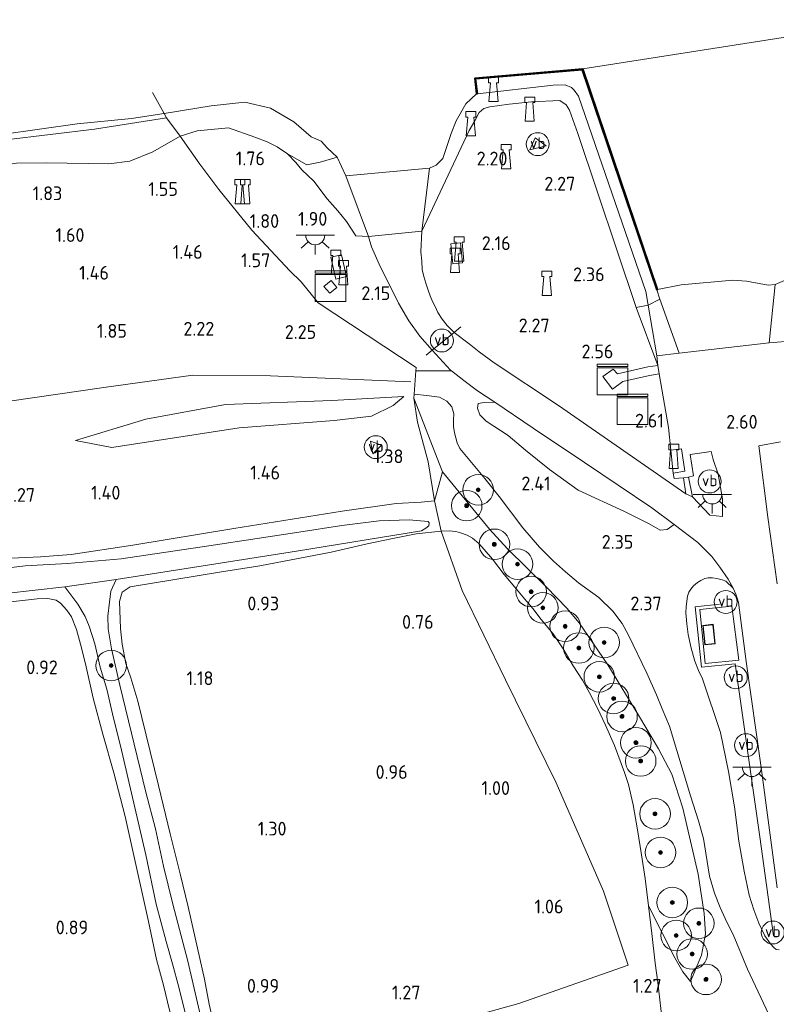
# Model space of a CAD drawing. Extents: x 130905 to 137824, y 412333 to 417928.
# Tile 20 of 256: x 131569 to 131668, y 413448 to 413577. Entities that reach past the tile are written whole.
import ezdxf
from ezdxf.enums import TextEntityAlignment as Align

# ---------------------------------------------------------------- set-up
doc = ezdxf.new("R2010")
doc.units = 0
for name, color, linetype, lineweight in [('B-ME-BC-BETONVORM-GV', 50, 'Continuous', 18), ('B-ME-GK-KADEMUUR-GV', 150, 'Continuous', 35), ('B-ME-GR-BOOM-S', 90, 'Continuous', 25), ('B-ME-GR-BOUWLAND_AKKERBOUW-GV', 80, 'Continuous', 13), ('B-ME-GR-GRAS-GV', 60, 'Continuous', 13), ('B-ME-GW-OPHOGING_KRUIN-G', 90, 'Continuous', 18), ('B-ME-GW-TALUD_KRUIN-G', 90, 'Continuous', 18), ('B-ME-GW-TALUD_TEEN-G', 90, 'Continuous', 18), ('B-ME-IE-MEUBILAIR_WATERWEGMEUBILAIR-S', 150, 'Continuous', 25), ('B-ME-IE-MEUBILAIR_WEGMEUBILAIR-S', 7, 'Continuous', 25), ('B-ME-IE-TERREINAFSCHEIDING_DOORGANG-G', 210, 'Continuous', 18), ('B-ME-IE-TERREINAFSCHEIDING_KUNSTMATIG_HEKWERK-G', 20, 'IE-TERREINAFSCHEIDING-KUNSTMATIG', 18), ('B-ME-KG-KADASTRAAL_DAKRAND-G', 170, 'Continuous', 18), ('B-ME-KL-DATA-S', 90, 'Continuous', 25), ('B-ME-KL-ET_LS_OV_LICHTPUNT-S', 190, 'Continuous', 25), ('B-ME-OB-BEKLEDING_STEEN-GV', 30, 'Continuous', 18), ('B-ME-OB-BEKLEDING_STORTSTEEN-GV', 30, 'Continuous', 18), ('B-ME-OB-OEVERVOORZIENING-G', 7, 'Continuous', 18), ('B-ME-OG-BEBOUWING_NUTSGEBOUW-GV', 7, 'Continuous', 18), ('B-ME-OG-WATER_HAVEN-GV', 170, 'Continuous', 18), ('B-ME-OG-WATER_RIVIER-GV', 130, 'Continuous', 18), ('B-ME-OG-WATER_SLOOT-G', 120, 'Continuous', 18), ('B-ME-OG-WATER_SLOOT-GV', 120, 'Continuous', 18), ('B-ME-VH-VERHARDING_ASFALT-GV', 252, 'Continuous', 18), ('B-ME-VH-VERHARDING_BETON-GV', 252, 'Continuous', 18), ('B-ME-VH-VERHARDING_HALFVERHARDING-GV', 252, 'Continuous', 18), ('B-ME-VH-VERHARDING_TEGEL-GV', 252, 'Continuous', 18), ('X-XX-AL-HOOGTELABEL-S', 7, 'Continuous', 25)]:
    doc.layers.add(name, color=color, linetype=linetype, lineweight=lineweight)
doc.styles.add('NLCS-ISO', font='NLCS-ISO.ttf')
doc.styles.add('NLCS-ISO-ANNOTATIVE-T18', font='NLCS-ISO.ttf', dxfattribs={"height": 1.8})
doc.linetypes.add('IE-TERREINAFSCHEIDING-KUNSTMATIG', pattern='A,4,[82,NLCS.SHX,S=0.75,R=90,X=0,Y=0],4,-2', length=10)

# ---------------------------------------------------------------- blocks, each defined once
blk = doc.blocks.new('SAL-HOOGTELABEL-SO')
at = {"color": 0, "linetype": 'ByBlock', "lineweight": -2, "style": 'NLCS-ISO-ANNOTATIVE-T18'}
blk.add_attdef('HOOGTE', text='', height=1.8, dxfattribs=at).set_placement((2.79, 0), align=Align.RIGHT)
blk = doc.blocks.new('SGR-BOOM_01-SO')
at = {"linetype": 'ByBlock', "lineweight": 18}
h = blk.add_hatch(color=0, dxfattribs=at)
h.dxf.hatch_style = 1
edge = h.paths.add_edge_path()
edge.add_arc((0, 0), 0.25, 0, 360)
at = {"color": 0, "linetype": 'ByBlock', "lineweight": 18}
for radius in [2, 0.25]:
    blk.add_circle((0, 0), radius, dxfattribs=at)
blk = doc.blocks.new('SKL-DATA_KAST-SO')
at = {"color": 0, "linetype": 'ByBlock', "lineweight": 18}
for points in [[(-2, 2), (2, 2), (2, 1.68), (-2, 1.68)], [(-2, 1.52), (2, 1.52), (2, -2), (-2, -2)]]:
    blk.add_lwpolyline(points, close=True, dxfattribs=at)
blk = doc.blocks.new('SIE-WATER_BOLDER-SO')
at = {"color": 0, "linetype": 'ByBlock', "lineweight": 18}
blk.add_lwpolyline([(0.4, 0.87), (0.6, -1.59), (-0.6, -1.59), (-0.4, 0.87), (-0.65, 0.87), (-0.65, 1.59), (0.65, 1.59), (0.65, 0.87)], close=True, dxfattribs=at)
blk = doc.blocks.new('SIE-WEG_PAAL_VERKEERSBORD-SO')
at = {"color": 0, "linetype": 'ByBlock', "lineweight": 18}
blk.add_circle((0, 0), 1.5, dxfattribs=at)
at = {"color": 0, "linetype": 'ByBlock', "lineweight": 18, "style": 'NLCS-ISO'}
blk.add_text('vb', height=1.5, dxfattribs=at).set_placement((0, 0.13), align=Align.MIDDLE_CENTER)
blk = doc.blocks.new('SKL-ET_OV_LICHTPUNT-SO')
at = {"color": 0, "linetype": 'ByBlock', "lineweight": 18}
for points in [[(-1.25, 0), (-2.5, 0)], [(1.25, 0), (2.5, 0)], [(-0.92, -0.85), (-1.83, -1.7)], [(0, -1.25), (0, -2.5)], [(0.92, -0.85), (1.83, -1.7)]]:
    blk.add_lwpolyline(points, dxfattribs=at)
blk.add_lwpolyline([(0, 0), (1.25, 0, -1), (-1.25, 0)], format="xyb", close=True, dxfattribs=at)

msp = doc.modelspace()

# ---------------------------------------------------------------- linework, layer by layer
at = {"layer": 'B-ME-BC-BETONVORM-GV'}
msp.add_polyline3d([(131665.531, 413542.75, 0.9), (131666.711, 413542.517, 0.9), (131667.636, 413542.587, 0.9), (131666.843, 413534.955, 1.889), (131655.059, 413533.634, 1.91), (131652.568, 413540.683, 1.013), (131652.153, 413541.923, 0.938), (131652.247, 413541.955, 0.9), (131655.35, 413542.544, 0.9), (131662.099, 413543.161, 0.9), (131663.874, 413543.039, 0.9)], close=True, dxfattribs=at)
at = {"layer": 'B-ME-GK-KADEMUUR-GV'}
msp.add_polyline3d([(131642.479, 413570.782, 0.9), (131652.247, 413541.955, 0.9), (131652.153, 413541.923, 0.938), (131642.409, 413570.676, 0.975), (131628.467, 413569.486, 0.938), (131628.706, 413567.543, 0.938), (131628.607, 413567.531, 0.9), (131628.355, 413569.577, 0.9)], close=True, dxfattribs=at)
at = {"layer": 'B-ME-GR-BOUWLAND_AKKERBOUW-GV'}
for points in [[(131594.212, 413446.031, 0.872), (131593.631, 413448.488, 0.917), (131593.023, 413451.757, 0.901), (131590.886, 413461.241, 0.918), (131589.865, 413465.538, 0.872), (131588.561, 413470.764, 0.901), (131587.033, 413477.073, 0.986), (131584.321, 413488.133, 0.902), (131583.417, 413491.16, 0.902), (131582.764, 413493.042, 0.914), (131582.256, 413495.587, 0.947), (131582.075, 413497.64, 0.964), (131581.912, 413501.134, 1.031), (131582.28, 413502.378, 1.06), (131583.342, 413503.08, 0.956), (131594.99, 413504.992, 0.974), (131600.25, 413505.802, 0.966), (131605.295, 413506.755, 0.921), (131609.593, 413507.604, 0.893), (131614.303, 413508.7, 0.86), (131617.672, 413509.408, 0.816), (131620.692, 413510.012, 0.775), (131623.971, 413510.351, 0.876), (131626.713, 413502.612, 0.889), (131632.366, 413490.912, 0.901), (131638.991, 413477.445, 0.914), (131645.19, 413463.271, 0.876), (131648.394, 413453.6, 1.114), (131634.1, 413448.612, 1.089), (131615.401, 413443.408, 1.151)], [(131566.951, 413501.024, 0.731), (131571.145, 413501.505, 0.704), (131572.543, 413501.536, 0.82), (131573.646, 413501.346, 0.749), (131574.21, 413500.954, 0.794), (131575.048, 413500.002, 0.785), (131575.635, 413499.135, 0.722), (131576.294, 413497.472, 0.717), (131576.845, 413495.58, 0.787), (131577.464, 413492.987, 0.812), (131578.473, 413488.511, 0.799), (131579.727, 413483.789, 0.82), (131581.164, 413478.74, 0.804), (131582.668, 413473.057, 0.833), (131585.737, 413459.309, 0.837), (131586.743, 413454.343, 0.824), (131587.694, 413450.985, 0.812), (131588.483, 413447.721, 0.803), (131590.542, 413440.966, 0.731), (131590.993, 413436.528, 0.993), (131581.636, 413434.135, 0.856), (131562.12, 413428.716, 0.893)]]:
    msp.add_polyline3d(points, dxfattribs=at)
at = {"layer": 'B-ME-GR-GRAS-GV'}
for points in [[(131641.831, 413562.367, 1.761), (131649.46, 413539.598, 1.995), (131652.281, 413532.024, 2.052), (131650.976, 413531.827, 2.308), (131646.999, 413530.911, 2.594), (131646.451, 413531.518, 2.603), (131645.081, 413530.571, 2.635), (131646.342, 413528.897, 2.643), (131647.721, 413529.925, 2.554), (131651.221, 413530.725, 2.362), (131652.454, 413530.904, 2.112), (131653.677, 413523.898, 2.513), (131653.984, 413520.924, 2.621), (131654.277, 413517.934, 2.693), (131654.412, 413517.226, 2.588), (131655.656, 413517.306, 2.598), (131655.937, 413515.239, 2.559), (131639.318, 413526.795, 2.38), (131630.899, 413532.381, 2.246), (131628.926, 413533.804, 2.205), (131627.61, 413534.836, 2.189), (131625.648, 413536.326, 2.08), (131624.746, 413537.237, 2.082), (131624.114, 413538.067, 2.074), (131623.544, 413538.932, 2.045), (131623.168, 413539.724, 2.015), (131622.843, 413540.373, 1.979), (131622.544, 413541.1, 1.966), (131622.282, 413541.88, 2.021), (131621.951, 413542.782, 2.03), (131621.694, 413543.659, 2.027), (131621.483, 413544.577, 1.948), (131621.438, 413545.654, 1.953), (131621.291, 413546.891, 1.929), (131621.426, 413549.578, 1.91), (131627.634, 413562.732, 1.97), (131628.371, 413564.005, 2.032), (131628.956, 413565.087, 1.945), (131629.53, 413565.607, 1.899), (131630.315, 413565.826, 1.999), (131632.861, 413566.199, 1.936), (131635.792, 413566.499, 1.923), (131639.489, 413566.668, 1.878), (131640.291, 413566.106, 1.832), (131640.737, 413565.39, 1.786)], [(131614.852, 413547.528, 2.007), (131616.047, 413544.87, 2.06), (131617.286, 413542.362, 2.053), (131618.386, 413540.152, 2.053), (131619.727, 413537.832, 2.023), (131621.16, 413535.846, 2.135), (131622.808, 413534.004, 2.067), (131625.175, 413531.402, 2.254), (131625.307, 413531.298, 2.255), (131620.663, 413531.324, 2.223), (131620.693, 413531.728, 2.343), (131607.886, 413540.193, 2.149), (131605.665, 413542.93, 2.009), (131604.172, 413544.376, 1.958), (131599.218, 413549.725, 1.779), (131594.89, 413555.009, 1.715), (131592.408, 413558.329, 1.54), (131589.84, 413561.99, 1.365), (131592.087, 413562.686, 1.401), (131596.176, 413563.092, 1.376), (131599.63, 413561.88, 1.469), (131601.207, 413561.273, 1.498), (131602.536, 413560.589, 1.577), (131603.877, 413559.671, 1.593), (131604.985, 413558.551, 1.514), (131605.74, 413557.609, 1.572), (131607.31, 413556.095, 1.513), (131609.064, 413553.824, 1.627), (131610.457, 413552.231, 1.816), (131611.604, 413550.859, 1.873), (131612.797, 413548.948, 1.914), (131614.469, 413548.88, 1.954)], [(131636.244, 413561.768, 2.327), (131635.577, 413560.219, 2.319), (131637.699, 413560.741, 2.315)], [(131603.877, 413559.671, 1.593), (131606.428, 413558.235, 1.593), (131608.133, 413558.611, 0.9), (131610.395, 413559.253, 0.9), (131611.51, 413556.823, 0.9), (131614.469, 413548.88, 1.954), (131612.797, 413548.948, 1.914), (131611.604, 413550.859, 1.873), (131610.457, 413552.231, 1.816), (131609.064, 413553.824, 1.627), (131607.31, 413556.095, 1.513), (131605.74, 413557.609, 1.572), (131604.985, 413558.551, 1.514)], [(131625.235, 413547.912, 1.983), (131625.504, 413545.292, 1.979), (131626.746, 413545.419, 1.979), (131626.477, 413548.04, 1.975)], [(131609.551, 413546.172, 1.97), (131610.182, 413543.317, 1.983), (131611.591, 413543.628, 1.962), (131610.96, 413546.483, 1.975)], [(131608.647, 413542.359, 2.003), (131609.41, 413541.447, 1.991), (131610.346, 413542.23, 1.975), (131609.583, 413543.141, 2.003)], [(131652.136, 413533.272, 1.946), (131652.281, 413532.024, 2.052), (131649.46, 413539.598, 1.995), (131651.031, 413539.908, 1.275)], [(131597.58, 413523.854, 1.701), (131580.914, 413521.269, 1.689), (131576.161, 413522.212, 1.714), (131585.366, 413524.972, 2.214), (131595.794, 413526.927, 2.339), (131609.665, 413527.435, 2.326), (131619.102, 413527.966, 2.014), (131617.707, 413526.802, 1.876), (131614.882, 413525.387, 1.689), (131610.002, 413524.806, 1.639)], [(131576.161, 413522.212, 1.714), (131580.914, 413521.269, 1.689), (131597.58, 413523.854, 1.701), (131610.002, 413524.806, 1.639), (131614.882, 413525.387, 1.689), (131617.707, 413526.802, 1.876), (131619.102, 413527.966, 2.014), (131609.665, 413527.435, 2.326), (131595.794, 413526.927, 2.339), (131585.366, 413524.972, 2.214)], [(131624.144, 413518.101, 1.995), (131623.101, 413514.313, 1.267), (131622.274, 413519.415, 1.605), (131620.88, 413524.588, 1.867), (131620.399, 413527.75, 2.135)], [(131653.489, 413510.56, 2.563), (131652.597, 413510.49, 2.53), (131651.152, 413511.325, 2.393), (131647.934, 413512.901, 2.347), (131641.861, 413515.718, 2.297), (131638.137, 413518.423, 2.119), (131634.982, 413520.936, 2.319), (131632.748, 413522.868, 2.194), (131629.869, 413524.733, 2.231), (131629.021, 413525.54, 2.194), (131628.73, 413526.414, 2.19), (131628.804, 413527.025, 2.115), (131629.576, 413527.176, 2.082), (131631.001, 413527.233, 2.262), (131635.983, 413523.808, 2.396), (131642.689, 413519.311, 2.445), (131651.504, 413513.399, 2.576), (131654.42, 413511.224, 2.547)], [(131614.714, 413522.117, 1.837), (131615.036, 413520.475, 1.768), (131616.166, 413521.576, 1.833)], [(131660.725, 413514.579, 2.589), (131660.739, 413512.276, 2.639), (131659.065, 413512.453, 2.623), (131656.814, 413514.828, 2.595), (131656.312, 413517.423, 2.617), (131656.932, 413517.591, 2.571), (131656.516, 413520.391, 2.639), (131659.266, 413520.749, 2.59), (131659.533, 413519.719, 2.599), (131660.185, 413517.816, 2.627)], [(131630.271, 413510.62, 2.012), (131632.661, 413508.056, 2.062), (131637.729, 413503.038, 2.125), (131640.4, 413500.297, 2.175), (131641.995, 413498.345, 2.187), (131645.753, 413492.878, 2.337), (131649.88, 413486.092, 2.3), (131652.391, 413481.897, 2.2), (131654.125, 413478.574, 2.275), (131655.537, 413474.142, 2.237), (131657.546, 413465.514, 2.387), (131658.349, 413460.344, 2.375), (131658.503, 413457.685, 2.3), (131658.016, 413454.893, 2.275), (131656.557, 413451.474, 2.037), (131655.572, 413452.728, 1.762), (131654.51, 413454.565, 1.475), (131652.914, 413457.732, 0.761), (131651.085, 413461.376, 0.686), (131650.638, 413464.924, 0.613), (131650.156, 413468.02, 0.597), (131649.648, 413471.285, 0.683), (131649.068, 413474.577, 0.772), (131648.44, 413477.214, 0.816), (131647.919, 413478.785, 0.893), (131646.617, 413482.315, 1.002), (131645.445, 413484.987, 1.186), (131644.408, 413487.22, 1.219), (131643.358, 413489.208, 1.275), (131642.429, 413490.856, 1.274), (131641.225, 413492.763, 1.263), (131639.917, 413494.954, 1.269), (131638.596, 413496.924, 1.249), (131637.061, 413498.808, 1.217), (131635.962, 413500.253, 1.28), (131634.899, 413501.472, 1.23), (131633.794, 413502.771, 1.276), (131632.219, 413504.701, 1.296), (131630.669, 413506.696, 1.353), (131629.604, 413507.963, 1.241), (131628.906, 413508.718, 1.192), (131628.077, 413509.439, 1.124), (131627.363, 413509.837, 1.075), (131626.475, 413510.136, 1.038), (131625.893, 413510.295, 0.957), (131625.459, 413510.351, 0.921), (131625.003, 413510.394, 0.872), (131623.971, 413510.351, 0.876), (131623.101, 413514.313, 1.267), (131624.144, 413518.101, 1.995)], [(131657.762, 413500.126, 2.436), (131658.461, 413493.068, 2.42), (131662.855, 413493.497, 2.639), (131661.977, 413500.551, 2.512)]]:
    msp.add_polyline3d(points, close=True, dxfattribs=at)
for points in [[(131567.059, 413561.509, 0.988), (131578.648, 413562.913, 0.95), (131588.052, 413564.414, 0.9), (131589.84, 413561.99, 1.365), (131586.294, 413559.953, 1.365), (131583.268, 413558.725, 1.452), (131580.525, 413558.39, 1.452), (131572.368, 413558.49, 1.415), (131568.456, 413558.471, 1.627)], [(131568.456, 413558.471, 1.627), (131572.368, 413558.49, 1.415), (131580.525, 413558.39, 1.452), (131583.268, 413558.725, 1.452), (131586.294, 413559.953, 1.365), (131589.84, 413561.99, 1.365), (131592.408, 413558.329, 1.54), (131594.89, 413555.009, 1.715), (131599.218, 413549.725, 1.779), (131604.172, 413544.376, 1.958), (131605.665, 413542.93, 2.009), (131607.886, 413540.193, 2.149), (131620.693, 413531.728, 2.343), (131620.663, 413531.324, 2.223), (131620.438, 413528.282, 2.179), (131620.399, 413527.75, 2.135), (131620.88, 413524.588, 1.867), (131622.274, 413519.415, 1.605), (131623.101, 413514.313, 1.267), (131621.366, 413514.144, 1.379), (131618.071, 413513.954, 1.306), (131611.014, 413512.945, 1.278), (131596.885, 413510.709, 1.346), (131583.674, 413508.52, 1.197), (131575.59, 413507.301, 1.137), (131571.599, 413507.004, 0.986), (131564.784, 413506.667, 0.917)], [(131652.823, 413446.803, 1.342), (131652.291, 413451.323, 1.525), (131651.948, 413453.871, 1.372), (131651.511, 413457.759, 0.793), (131651.085, 413461.376, 0.686), (131652.914, 413457.732, 0.761), (131654.51, 413454.565, 1.475), (131655.572, 413452.728, 1.762), (131656.557, 413451.474, 2.037), (131658.016, 413454.893, 2.275), (131658.503, 413457.685, 2.3), (131658.349, 413460.344, 2.375), (131657.546, 413465.514, 2.387), (131655.537, 413474.142, 2.237), (131654.125, 413478.574, 2.275), (131652.391, 413481.897, 2.2), (131649.88, 413486.092, 2.3), (131645.753, 413492.878, 2.337), (131641.995, 413498.345, 2.187), (131640.4, 413500.297, 2.175), (131637.729, 413503.038, 2.125), (131632.661, 413508.056, 2.062), (131630.271, 413510.62, 2.012), (131624.144, 413518.101, 1.995), (131620.399, 413527.75, 2.135), (131620.438, 413528.282, 2.179), (131622.042, 413528.072, 2.084), (131623.741, 413527.887, 2.047), (131624.693, 413527.328, 2.114), (131625.344, 413526.594, 2.126), (131625.624, 413525.684, 2.135), (131625.564, 413524.92, 2.11), (131625.573, 413524.055, 2.131), (131625.7, 413523.195, 2.222), (131626.046, 413521.901, 2.248), (131626.429, 413521.18, 2.185), (131629.667, 413517.237, 2.206), (131631.533, 413514.891, 2.214), (131634.651, 413510.804, 2.222), (131636.815, 413508.265, 2.239), (131638.667, 413506.42, 2.198), (131640.215, 413505.024, 2.234), (131641.937, 413503.597, 2.304), (131644.575, 413501.689, 2.36), (131646.4, 413499.883, 2.323), (131647.612, 413498.265, 2.339), (131648.449, 413496.747, 2.368), (131650.867, 413491.772, 2.347), (131652.123, 413488.961, 2.343), (131652.869, 413487.137, 2.339), (131653.82, 413484.849, 2.339), (131656.551, 413475.761, 2.355), (131657.589, 413472.469, 2.364), (131658.245, 413470.165, 2.376), (131659.046, 413465.223, 2.384), (131659.695, 413463.002, 2.396), (131660.438, 413461.149, 2.392), (131661.31, 413459.217, 2.392), (131662.13, 413457.609, 2.416), (131664.019, 413453.063, 2.501), (131667.166, 413446.424, 2.509)], [(131667.899, 413503.482, 2.505), (131666.664, 413512.17, 2.611), (131665.478, 413521.492, 2.345), (131668.331, 413522.035, 2.502)], [(131564.784, 413506.667, 0.917), (131571.599, 413507.004, 0.986), (131575.59, 413507.301, 1.137), (131583.674, 413508.52, 1.197), (131596.885, 413510.709, 1.346), (131611.014, 413512.945, 1.278), (131618.071, 413513.954, 1.306), (131621.366, 413514.144, 1.379), (131623.101, 413514.313, 1.267), (131623.971, 413510.351, 0.876), (131620.692, 413510.012, 0.775), (131617.672, 413509.408, 0.816), (131614.303, 413508.7, 0.86), (131609.593, 413507.604, 0.893), (131605.295, 413506.755, 0.921), (131600.25, 413505.802, 0.966), (131594.99, 413504.992, 0.974), (131583.342, 413503.08, 0.956), (131582.28, 413502.378, 1.06), (131581.912, 413501.134, 1.031), (131582.075, 413497.64, 0.964), (131582.256, 413495.587, 0.947), (131582.764, 413493.042, 0.914), (131583.417, 413491.16, 0.902), (131584.321, 413488.133, 0.902), (131587.033, 413477.073, 0.986), (131588.561, 413470.764, 0.901), (131589.865, 413465.538, 0.872), (131590.886, 413461.241, 0.918), (131593.023, 413451.757, 0.901), (131593.631, 413448.488, 0.917), (131594.212, 413446.031, 0.872)], [(131593.524, 413442.645, 0.646), (131590.857, 413454.141, 0.321), (131589.985, 413457.459, 0.321), (131588.91, 413461.592, 0.346), (131587.682, 413466.548, 0.333), (131586.636, 413471.415, 0.337), (131585.377, 413476.233, 0.342), (131581.978, 413490.211, 0.337), (131580.867, 413494.975, 0.325), (131580.442, 413497.587, 0.313), (131580.42, 413499.253, 0.281), (131580.623, 413501.069, 0.244), (131580.781, 413502.487, 0.228), (131581.488, 413504.031, -0.237), (131605.041, 413507.733, -0.237), (131621.38, 413510.408, -0.237), (131621.977, 413510.749, -0.237), (131622.357, 413511.049, -0.237), (131622.415, 413511.458, -0.237), (131622.27, 413511.621, -0.237), (131619.788, 413511.813, -0.237), (131615.868, 413511.685, -0.237), (131610.966, 413511.091, -0.237), (131605.373, 413510.228, -0.237), (131599.939, 413509.397, -0.237), (131593.592, 413508.426, -0.237), (131582.138, 413506.739, -0.237), (131575.14, 413506.104, -0.237), (131569.61, 413505.815, -0.237), (131564.209, 413505.18, -0.237)], [(131615.401, 413443.408, 1.151), (131634.1, 413448.612, 1.089), (131648.394, 413453.6, 1.114), (131645.19, 413463.271, 0.876), (131638.991, 413477.445, 0.914), (131632.366, 413490.912, 0.901), (131626.713, 413502.612, 0.889), (131623.971, 413510.351, 0.876), (131625.003, 413510.394, 0.872), (131625.459, 413510.351, 0.921), (131625.893, 413510.295, 0.957), (131626.475, 413510.136, 1.038), (131627.363, 413509.837, 1.075), (131628.077, 413509.439, 1.124), (131628.906, 413508.718, 1.192), (131629.604, 413507.963, 1.241), (131630.669, 413506.696, 1.353), (131632.219, 413504.701, 1.296), (131633.794, 413502.771, 1.276), (131634.899, 413501.472, 1.23), (131635.962, 413500.253, 1.28), (131637.061, 413498.808, 1.217), (131638.596, 413496.924, 1.249), (131639.917, 413494.954, 1.269), (131641.225, 413492.763, 1.263), (131642.429, 413490.856, 1.274), (131643.358, 413489.208, 1.275), (131644.408, 413487.22, 1.219), (131645.445, 413484.987, 1.186), (131646.617, 413482.315, 1.002), (131647.919, 413478.785, 0.893), (131648.44, 413477.214, 0.816), (131649.068, 413474.577, 0.772), (131649.648, 413471.285, 0.683), (131650.156, 413468.02, 0.597), (131650.638, 413464.924, 0.613), (131651.085, 413461.376, 0.686), (131651.511, 413457.759, 0.793), (131651.948, 413453.871, 1.372), (131652.291, 413451.323, 1.525), (131652.823, 413446.803, 1.342)], [(131668.167, 413455.596, 2.457), (131667.75, 413455.659, 2.449), (131667.451, 413455.897, 2.453), (131667.004, 413456.391, 2.436), (131666.256, 413457.429, 2.441), (131665.511, 413459.082, 2.436), (131664.85, 413460.827, 2.436), (131664.24, 413462.734, 2.441), (131663.558, 413465.901, 2.445), (131662.858, 413469.812, 2.432), (131662.302, 413474.323, 2.436), (131661.506, 413478.946, 2.408), (131660.463, 413484.016, 2.408), (131658.123, 413491.059, 2.416), (131657.608, 413492.111, 2.42), (131657.105, 413493.37, 2.42), (131656.651, 413495.031, 2.42), (131656.267, 413496.852, 2.42), (131656.072, 413498.244, 2.424), (131655.949, 413499.66, 2.428), (131656.011, 413500.473, 2.424), (131656.094, 413501.21, 2.42), (131656.165, 413501.846, 2.42), (131656.32, 413502.391, 2.416), (131656.592, 413502.752, 2.416), (131656.967, 413503.183, 2.412), (131657.452, 413503.618, 2.408), (131657.896, 413503.911, 2.404), (131658.447, 413504.168, 2.408), (131658.887, 413504.241, 2.392), (131659.413, 413504.239, 2.38), (131659.988, 413504.171, 2.384), (131660.687, 413503.999, 2.4), (131661.186, 413503.792, 2.424), (131662.131, 413502.916, 2.526), (131662.47, 413502.111, 2.522), (131662.664, 413501.592, 2.538), (131662.836, 413501.01, 2.546), (131663.842, 413493.306, 2.57), (131665.78, 413479.463, 2.615), (131667.907, 413463.731, 2.611)], [(131547.603, 413500.007, -0.237), (131574.775, 413503.085, -0.237), (131576.473, 413500.787, 0.265), (131577.46, 413499.181, 0.265), (131577.97, 413497.909, 0.285), (131578.69, 413495.634, 0.305), (131579.407, 413492.555, 0.305), (131580.258, 413489.671, 0.293), (131581.133, 413485.919, 0.305), (131582.038, 413482.293, 0.313), (131585.372, 413468.022, 0.325), (131586.725, 413461.6, 0.333), (131588.01, 413456.718, 0.329), (131588.864, 413453.781, 0.333), (131589.68, 413450.717, 0.333), (131591.672, 413442.67, 0.459)], [(131588.483, 413447.721, 0.803), (131587.694, 413450.985, 0.812), (131586.743, 413454.343, 0.824), (131585.737, 413459.309, 0.837), (131582.668, 413473.057, 0.833), (131581.164, 413478.74, 0.804), (131579.727, 413483.789, 0.82), (131578.473, 413488.511, 0.799), (131577.464, 413492.987, 0.812), (131576.845, 413495.58, 0.787), (131576.294, 413497.472, 0.717), (131575.635, 413499.135, 0.722), (131575.048, 413500.002, 0.785), (131574.21, 413500.954, 0.794), (131573.646, 413501.346, 0.749), (131572.543, 413501.536, 0.82), (131571.145, 413501.505, 0.704), (131566.951, 413501.024, 0.731)]]:
    msp.add_polyline3d(points, dxfattribs=at)
at = {"layer": 'B-ME-GW-OPHOGING_KRUIN-G'}
msp.add_polyline3d([(131328.536, 413503.398, 2.093), (131354.998, 413504.989, 2.153), (131377.006, 413506.728, 2.242), (131397.856, 413508.865, 2.197), (131416.298, 413510.33, 2.205), (131434.519, 413512.219, 2.112), (131454.842, 413514.681, 2.108), (131474.636, 413516.451, 2.047), (131493.908, 413518.08, 2.108), (131512.874, 413520.216, 2.181), (131532.009, 413522.839, 2.08), (131549.587, 413525, 1.934), (131567.567, 413527.356, 1.906), (131579.857, 413529.121, 2.137), (131591.53, 413530.752, 2.327), (131601.678, 413530.677, 2.424), (131620.015, 413529.861, 2.349)], dxfattribs=at)
at = {"layer": 'B-ME-GW-TALUD_KRUIN-G'}
for points in [[(131621.426, 413549.578, 1.91), (131627.634, 413562.732, 1.97), (131628.371, 413564.005, 2.032), (131628.956, 413565.087, 1.945), (131629.53, 413565.607, 1.899), (131630.315, 413565.826, 1.999), (131632.861, 413566.199, 1.936), (131635.792, 413566.499, 1.923), (131639.489, 413566.668, 1.878), (131640.291, 413566.106, 1.832), (131640.737, 413565.39, 1.786), (131641.831, 413562.367, 1.761), (131649.46, 413539.598, 1.995), (131652.281, 413532.024, 2.052)], [(131589.84, 413561.99, 1.365), (131592.087, 413562.686, 1.401), (131596.176, 413563.092, 1.376), (131599.63, 413561.88, 1.469), (131601.207, 413561.273, 1.498), (131602.536, 413560.589, 1.577), (131603.877, 413559.671, 1.593), (131604.985, 413558.551, 1.514), (131605.74, 413557.609, 1.572), (131607.31, 413556.095, 1.513), (131609.064, 413553.824, 1.627), (131610.457, 413552.231, 1.816), (131611.604, 413550.859, 1.873), (131612.797, 413548.948, 1.914), (131614.469, 413548.88, 1.954)], [(131366.394, 413532.113, 1.94), (131375.818, 413533.41, 1.877), (131384.907, 413534.52, 1.84), (131390.608, 413535.58, 1.777), (131403.869, 413538.183, 1.715), (131414.502, 413540.56, 1.665), (131421.107, 413541.737, 1.715), (131430.283, 413542.663, 1.652), (131440.786, 413543.286, 1.602), (131471.868, 413545.884, 1.627), (131488.674, 413547.428, 1.702), (131497.996, 413548.761, 1.715), (131511.001, 413550.652, 1.74), (131523.31, 413551.988, 1.652), (131539.046, 413554.126, 1.715), (131554.898, 413556.319, 1.602), (131568.456, 413558.471, 1.627), (131572.368, 413558.49, 1.415), (131580.525, 413558.39, 1.452), (131583.268, 413558.725, 1.452), (131586.294, 413559.953, 1.365), (131589.84, 413561.99, 1.365)], [(131619.102, 413527.966, 2.014), (131609.665, 413527.435, 2.326), (131595.794, 413526.927, 2.339), (131585.366, 413524.972, 2.214), (131576.161, 413522.212, 1.714)], [(131620.399, 413527.75, 2.135), (131624.144, 413518.101, 1.995)], [(131656.557, 413451.474, 2.037), (131658.016, 413454.893, 2.275), (131658.503, 413457.685, 2.3), (131658.349, 413460.344, 2.375), (131657.546, 413465.514, 2.387), (131655.537, 413474.142, 2.237), (131654.125, 413478.574, 2.275), (131652.391, 413481.897, 2.2), (131649.88, 413486.092, 2.3), (131645.753, 413492.878, 2.337), (131641.995, 413498.345, 2.187), (131640.4, 413500.297, 2.175), (131637.729, 413503.038, 2.125), (131632.661, 413508.056, 2.062), (131630.271, 413510.62, 2.012), (131624.144, 413518.101, 1.995)]]:
    msp.add_polyline3d(points, dxfattribs=at)
at = {"layer": 'B-ME-GW-TALUD_TEEN-G'}
for points in [[(131628.706, 413567.543, 0.938), (131638.618, 413568.666, 0.918), (131640.158, 413568.698, 0.917), (131641.021, 413568.359, 0.925), (131641.363, 413568.015, 0.908), (131641.923, 413567.207, 0.95), (131650.708, 413541.67, 1.075), (131651.031, 413539.908, 1.275)], [(131622.427, 413557.798, 0.9), (131621.426, 413549.578, 1.91)], [(131611.51, 413556.823, 0.9), (131614.469, 413548.88, 1.954)], [(131651.031, 413539.908, 1.275), (131652.136, 413533.272, 1.946)], [(131652.136, 413533.272, 1.946), (131652.281, 413532.024, 2.052), (131652.454, 413530.904, 2.112)], [(131576.161, 413522.212, 1.714), (131580.914, 413521.269, 1.689), (131597.58, 413523.854, 1.701), (131610.002, 413524.806, 1.639), (131614.882, 413525.387, 1.689), (131617.707, 413526.802, 1.876), (131619.102, 413527.966, 2.014)], [(131623.101, 413514.313, 1.267), (131622.274, 413519.415, 1.605), (131620.88, 413524.588, 1.867), (131620.399, 413527.75, 2.135)], [(131651.085, 413461.376, 0.686), (131650.638, 413464.924, 0.613), (131650.156, 413468.02, 0.597), (131649.648, 413471.285, 0.683), (131649.068, 413474.577, 0.772), (131648.44, 413477.214, 0.816), (131647.919, 413478.785, 0.893), (131646.617, 413482.315, 1.002), (131645.445, 413484.987, 1.186), (131644.408, 413487.22, 1.219), (131643.358, 413489.208, 1.275), (131642.429, 413490.856, 1.274), (131641.225, 413492.763, 1.263), (131639.917, 413494.954, 1.269), (131638.596, 413496.924, 1.249), (131637.061, 413498.808, 1.217), (131635.962, 413500.253, 1.28), (131634.899, 413501.472, 1.23), (131633.794, 413502.771, 1.276), (131632.219, 413504.701, 1.296), (131630.669, 413506.696, 1.353), (131629.604, 413507.963, 1.241), (131628.906, 413508.718, 1.192), (131628.077, 413509.439, 1.124), (131627.363, 413509.837, 1.075), (131626.475, 413510.136, 1.038), (131625.893, 413510.295, 0.957), (131625.459, 413510.351, 0.921), (131625.003, 413510.394, 0.872), (131623.971, 413510.351, 0.876)], [(131656.557, 413451.474, 2.037), (131655.572, 413452.728, 1.762), (131654.51, 413454.565, 1.475), (131652.914, 413457.732, 0.761), (131651.085, 413461.376, 0.686)]]:
    msp.add_polyline3d(points, dxfattribs=at)
at = {"layer": 'B-ME-IE-TERREINAFSCHEIDING_DOORGANG-G'}
for points in [[(131626.541, 413537.056, 2.084), (131625.648, 413536.326, 2.08), (131622.808, 413534.004, 2.067), (131622.025, 413533.364, 2.064)], [(131620.399, 413527.75, 2.135), (131620.438, 413528.282, 2.179), (131620.663, 413531.324, 2.223), (131620.693, 413531.728, 2.343)]]:
    msp.add_polyline3d(points, dxfattribs=at)
at = {"layer": 'B-ME-IE-TERREINAFSCHEIDING_KUNSTMATIG_HEKWERK-G'}
for points in [[(131586.252, 413567.712, 0.9), (131587.746, 413564.946, 0.9), (131588.052, 413564.414, 0.9), (131589.84, 413561.99, 1.365), (131592.408, 413558.329, 1.54), (131594.89, 413555.009, 1.715), (131599.218, 413549.725, 1.779), (131604.172, 413544.376, 1.958), (131605.665, 413542.93, 2.009), (131607.886, 413540.193, 2.149), (131620.693, 413531.728, 2.343)], [(131624.144, 413518.101, 1.995), (131623.101, 413514.313, 1.267)], [(131660.357, 413500.79, 2.445), (131657.161, 413500.438, 2.436), (131658.015, 413492.579, 2.469), (131662.391, 413492.987, 2.505), (131665.638, 413470.39, 2.599), (131667.401, 413457.423, 2.578)], [(131652.291, 413451.323, 1.525), (131651.948, 413453.871, 1.372), (131651.511, 413457.759, 0.793), (131651.085, 413461.376, 0.686)]]:
    msp.add_polyline3d(points, dxfattribs=at)
at = {"layer": 'B-ME-KG-KADASTRAAL_DAKRAND-G'}
msp.add_polyline3d([(131658.479, 413495.537, 4.77), (131658.226, 413497.985, 4.77), (131659.472, 413498.114, 4.77), (131659.725, 413495.666, 4.77)], close=True, dxfattribs=at)
at = {"layer": 'B-ME-OB-BEKLEDING_STEEN-GV'}
for points in [[(131642.409, 413570.676, 0.975), (131652.153, 413541.923, 0.938), (131652.568, 413540.683, 1.013), (131651.031, 413539.908, 1.275), (131650.708, 413541.67, 1.075), (131641.923, 413567.207, 0.95), (131641.363, 413568.015, 0.908), (131641.021, 413568.359, 0.925), (131640.158, 413568.698, 0.917), (131638.618, 413568.666, 0.918), (131628.706, 413567.543, 0.938), (131628.467, 413569.486, 0.938)], [(131641.923, 413567.207, 0.95), (131650.708, 413541.67, 1.075), (131651.031, 413539.908, 1.275), (131649.46, 413539.598, 1.995), (131641.831, 413562.367, 1.761), (131640.737, 413565.39, 1.786), (131640.291, 413566.106, 1.832), (131639.489, 413566.668, 1.878), (131635.792, 413566.499, 1.923), (131632.861, 413566.199, 1.936), (131630.315, 413565.826, 1.999), (131629.53, 413565.607, 1.899), (131628.956, 413565.087, 1.945), (131628.371, 413564.005, 2.032), (131627.634, 413562.732, 1.97), (131621.426, 413549.578, 1.91), (131622.427, 413557.798, 0.9), (131623.337, 413558.199, 0.9), (131624.166, 413559.068, 0.9), (131625.292, 413562.358, 0.9), (131625.934, 413563.984, 0.9), (131627.206, 413566.245, 0.9), (131628.607, 413567.531, 0.9), (131628.706, 413567.543, 0.938), (131638.618, 413568.666, 0.918), (131640.158, 413568.698, 0.917), (131641.021, 413568.359, 0.925), (131641.363, 413568.015, 0.908)]]:
    msp.add_polyline3d(points, close=True, dxfattribs=at)
msp.add_polyline3d([(131566.564, 413562.196, 0.9), (131576.375, 413563.616, 0.9), (131583.503, 413564.327, 0.9), (131587.746, 413564.946, 0.9), (131588.052, 413564.414, 0.9), (131578.648, 413562.913, 0.95), (131567.059, 413561.509, 0.988)], dxfattribs=at)
at = {"layer": 'B-ME-OB-BEKLEDING_STORTSTEEN-GV'}
for points in [[(131604.691, 413563.889, 0.9), (131606.97, 413561.921, 0.9), (131608.279, 413561.354, 0.9), (131609.101, 413560.446, 0.9), (131610.395, 413559.253, 0.9), (131608.133, 413558.611, 0.9), (131606.428, 413558.235, 1.593), (131603.877, 413559.671, 1.593), (131602.536, 413560.589, 1.577), (131601.207, 413561.273, 1.498), (131599.63, 413561.88, 1.469), (131596.176, 413563.092, 1.376), (131592.087, 413562.686, 1.401), (131589.84, 413561.99, 1.365), (131588.052, 413564.414, 0.9), (131587.746, 413564.946, 0.9), (131593.889, 413565.953, 0.9), (131598.311, 413566.431, 0.9), (131601.666, 413565.646, 0.9)], [(131670.035, 413535.238, 1.877), (131666.843, 413534.955, 1.889), (131667.636, 413542.587, 0.9), (131669.144, 413543.269, 0.9), (131670.791, 413544.975, 0.9), (131670.506, 413541.233, 1.165)], [(131655.059, 413533.634, 1.91), (131652.136, 413533.272, 1.946), (131651.031, 413539.908, 1.275), (131652.568, 413540.683, 1.013)]]:
    msp.add_polyline3d(points, close=True, dxfattribs=at)
at = {"layer": 'B-ME-OB-OEVERVOORZIENING-G'}
msp.add_polyline3d([(131669.144, 413543.269, 0.9), (131667.636, 413542.587, 0.9), (131666.711, 413542.517, 0.9), (131665.531, 413542.75, 0.9), (131663.874, 413543.039, 0.9), (131662.099, 413543.161, 0.9), (131655.35, 413542.544, 0.9), (131652.247, 413541.955, 0.9), (131642.479, 413570.782, 0.9), (131628.355, 413569.577, 0.9), (131628.607, 413567.531, 0.9), (131627.206, 413566.245, 0.9), (131625.934, 413563.984, 0.9), (131625.292, 413562.358, 0.9), (131624.166, 413559.068, 0.9), (131623.337, 413558.199, 0.9), (131622.427, 413557.798, 0.9), (131611.51, 413556.823, 0.9), (131610.395, 413559.253, 0.9), (131609.101, 413560.446, 0.9), (131608.279, 413561.354, 0.9), (131606.97, 413561.921, 0.9), (131604.691, 413563.889, 0.9), (131601.666, 413565.646, 0.9), (131598.311, 413566.431, 0.9), (131593.889, 413565.953, 0.9), (131587.746, 413564.946, 0.9), (131583.503, 413564.327, 0.9), (131576.375, 413563.616, 0.9), (131566.564, 413562.196, 0.9)], dxfattribs=at)
at = {"layer": 'B-ME-OG-BEBOUWING_NUTSGEBOUW-GV'}
msp.add_polyline3d([(131659.78, 413495.621, 2.598), (131658.434, 413495.482, 2.598), (131658.171, 413498.03, 2.598), (131659.516, 413498.169, 2.598)], close=True, dxfattribs=at)
at = {"layer": 'B-ME-OG-WATER_HAVEN-GV'}
msp.add_polyline3d([(131669.144, 413543.269, 0.9), (131667.636, 413542.587, 0.9), (131666.711, 413542.517, 0.9), (131665.531, 413542.75, 0.9), (131663.874, 413543.039, 0.9), (131662.099, 413543.161, 0.9), (131655.35, 413542.544, 0.9), (131652.247, 413541.955, 0.9), (131642.479, 413570.782, 0.9), (131683.42, 413577.226, 0.9)], dxfattribs=at)
at = {"layer": 'B-ME-OG-WATER_RIVIER-GV'}
msp.add_polyline3d([(131683.42, 413577.226, 0.9), (131642.479, 413570.782, 0.9), (131628.355, 413569.577, 0.9), (131628.607, 413567.531, 0.9), (131627.206, 413566.245, 0.9), (131625.934, 413563.984, 0.9), (131625.292, 413562.358, 0.9), (131624.166, 413559.068, 0.9), (131623.337, 413558.199, 0.9), (131622.427, 413557.798, 0.9), (131611.51, 413556.823, 0.9), (131610.395, 413559.253, 0.9), (131609.101, 413560.446, 0.9), (131608.279, 413561.354, 0.9), (131606.97, 413561.921, 0.9), (131604.691, 413563.889, 0.9), (131601.666, 413565.646, 0.9), (131598.311, 413566.431, 0.9), (131593.889, 413565.953, 0.9), (131587.746, 413564.946, 0.9), (131583.503, 413564.327, 0.9), (131576.375, 413563.616, 0.9), (131566.564, 413562.196, 0.9)], dxfattribs=at)
at = {"layer": 'B-ME-OG-WATER_SLOOT-G'}
for points in [[(131594.212, 413446.031, 0.872), (131593.631, 413448.488, 0.917), (131593.023, 413451.757, 0.901), (131590.886, 413461.241, 0.918), (131589.865, 413465.538, 0.872), (131588.561, 413470.764, 0.901), (131587.033, 413477.073, 0.986), (131584.321, 413488.133, 0.902), (131583.417, 413491.16, 0.902), (131582.764, 413493.042, 0.914), (131582.256, 413495.587, 0.947), (131582.075, 413497.64, 0.964), (131581.912, 413501.134, 1.031), (131582.28, 413502.378, 1.06), (131583.342, 413503.08, 0.956), (131594.99, 413504.992, 0.974), (131600.25, 413505.802, 0.966), (131605.295, 413506.755, 0.921), (131609.593, 413507.604, 0.893), (131614.303, 413508.7, 0.86), (131617.672, 413509.408, 0.816), (131620.692, 413510.012, 0.775), (131623.971, 413510.351, 0.876), (131623.101, 413514.313, 1.267), (131621.366, 413514.144, 1.379), (131618.071, 413513.954, 1.306), (131611.014, 413512.945, 1.278), (131596.885, 413510.709, 1.346), (131583.674, 413508.52, 1.197), (131575.59, 413507.301, 1.137), (131571.599, 413507.004, 0.986), (131564.784, 413506.667, 0.917)], [(131566.951, 413501.024, 0.731), (131571.145, 413501.505, 0.704), (131572.543, 413501.536, 0.82), (131573.646, 413501.346, 0.749), (131574.21, 413500.954, 0.794), (131575.048, 413500.002, 0.785), (131575.635, 413499.135, 0.722), (131576.294, 413497.472, 0.717), (131576.845, 413495.58, 0.787), (131577.464, 413492.987, 0.812), (131578.473, 413488.511, 0.799), (131579.727, 413483.789, 0.82), (131581.164, 413478.74, 0.804), (131582.668, 413473.057, 0.833), (131585.737, 413459.309, 0.837), (131586.743, 413454.343, 0.824), (131587.694, 413450.985, 0.812), (131588.483, 413447.721, 0.803)]]:
    msp.add_polyline3d(points, dxfattribs=at)
at = {"layer": 'B-ME-OG-WATER_SLOOT-GV'}
for points in [[(131564.209, 413505.18, -0.237), (131569.61, 413505.815, -0.237), (131575.14, 413506.104, -0.237), (131582.138, 413506.739, -0.237), (131593.592, 413508.426, -0.237), (131599.939, 413509.397, -0.237), (131605.373, 413510.228, -0.237), (131610.966, 413511.091, -0.237), (131615.868, 413511.685, -0.237), (131619.788, 413511.813, -0.237), (131622.27, 413511.621, -0.237), (131622.415, 413511.458, -0.237), (131622.357, 413511.049, -0.237), (131621.977, 413510.749, -0.237), (131621.38, 413510.408, -0.237), (131605.041, 413507.733, -0.237), (131581.488, 413504.031, -0.237), (131574.775, 413503.085, -0.237), (131547.603, 413500.007, -0.237)], [(131591.672, 413442.67, 0.459), (131589.68, 413450.717, 0.333), (131588.864, 413453.781, 0.333), (131588.01, 413456.718, 0.329), (131586.725, 413461.6, 0.333), (131585.372, 413468.022, 0.325), (131582.038, 413482.293, 0.313), (131581.133, 413485.919, 0.305), (131580.258, 413489.671, 0.293), (131579.407, 413492.555, 0.305), (131578.69, 413495.634, 0.305), (131577.97, 413497.909, 0.285), (131577.46, 413499.181, 0.265), (131576.473, 413500.787, 0.265), (131574.775, 413503.085, -0.237), (131581.488, 413504.031, -0.237), (131580.781, 413502.487, 0.228), (131580.623, 413501.069, 0.244), (131580.42, 413499.253, 0.281), (131580.442, 413497.587, 0.313), (131580.867, 413494.975, 0.325), (131581.978, 413490.211, 0.337), (131585.377, 413476.233, 0.342), (131586.636, 413471.415, 0.337), (131587.682, 413466.548, 0.333), (131588.91, 413461.592, 0.346), (131589.985, 413457.459, 0.321), (131590.857, 413454.141, 0.321), (131593.524, 413442.645, 0.646)]]:
    msp.add_polyline3d(points, dxfattribs=at)
at = {"layer": 'B-ME-VH-VERHARDING_ASFALT-GV'}
msp.add_polyline3d([(131625.648, 413536.326, 2.08), (131622.808, 413534.004, 2.067), (131621.16, 413535.846, 2.135), (131619.727, 413537.832, 2.023), (131618.386, 413540.152, 2.053), (131617.286, 413542.362, 2.053), (131616.047, 413544.87, 2.06), (131614.852, 413547.528, 2.007), (131614.469, 413548.88, 1.954), (131621.426, 413549.578, 1.91), (131621.291, 413546.891, 1.929), (131621.438, 413545.654, 1.953), (131621.483, 413544.577, 1.948), (131621.694, 413543.659, 2.027), (131621.951, 413542.782, 2.03), (131622.282, 413541.88, 2.021), (131622.544, 413541.1, 1.966), (131622.843, 413540.373, 1.979), (131623.168, 413539.724, 2.015), (131623.544, 413538.932, 2.045), (131624.114, 413538.067, 2.074), (131624.746, 413537.237, 2.082)], close=True, dxfattribs=at)
for points in [[(131667.907, 413463.731, 2.611), (131665.78, 413479.463, 2.615), (131663.842, 413493.306, 2.57), (131662.836, 413501.01, 2.546), (131662.664, 413501.592, 2.538), (131662.47, 413502.111, 2.522), (131662.131, 413502.916, 2.526), (131661.477, 413504.065, 2.562), (131660.391, 413505.655, 2.562), (131659.365, 413507.021, 2.599), (131657.537, 413508.889, 2.661), (131654.42, 413511.224, 2.547), (131651.504, 413513.399, 2.576), (131642.689, 413519.311, 2.445), (131635.983, 413523.808, 2.396), (131631.001, 413527.233, 2.262), (131628.715, 413528.71, 2.254), (131626.911, 413530.042, 2.266), (131625.307, 413531.298, 2.255), (131625.175, 413531.402, 2.254), (131622.808, 413534.004, 2.067), (131625.648, 413536.326, 2.08), (131627.61, 413534.836, 2.189), (131628.926, 413533.804, 2.205), (131630.899, 413532.381, 2.246), (131639.318, 413526.795, 2.38), (131655.937, 413515.239, 2.559), (131656.814, 413514.828, 2.595), (131659.065, 413512.453, 2.623), (131660.739, 413512.276, 2.639), (131660.725, 413514.579, 2.589), (131660.185, 413517.816, 2.627), (131659.533, 413519.719, 2.599), (131659.266, 413520.749, 2.59), (131656.516, 413520.391, 2.639), (131656.932, 413517.591, 2.571), (131656.312, 413517.423, 2.617), (131655.656, 413517.306, 2.598), (131654.412, 413517.226, 2.588), (131654.277, 413517.934, 2.693), (131655.828, 413518.201, 2.696), (131655.381, 413521.126, 2.688), (131653.984, 413520.924, 2.621), (131653.677, 413523.898, 2.513), (131652.454, 413530.904, 2.112), (131652.281, 413532.024, 2.052), (131652.136, 413533.272, 1.946), (131655.059, 413533.634, 1.91), (131666.843, 413534.955, 1.889), (131670.035, 413535.238, 1.877)], [(131668.331, 413522.035, 2.502), (131665.478, 413521.492, 2.345), (131666.664, 413512.17, 2.611), (131667.899, 413503.482, 2.505)]]:
    msp.add_polyline3d(points, dxfattribs=at)
at = {"layer": 'B-ME-VH-VERHARDING_BETON-GV'}
for points in [[(131637.699, 413560.741, 2.315), (131635.577, 413560.219, 2.319), (131636.244, 413561.768, 2.327)], [(131621.426, 413549.578, 1.91), (131614.469, 413548.88, 1.954), (131611.51, 413556.823, 0.9), (131622.427, 413557.798, 0.9)], [(131626.746, 413545.419, 1.979), (131625.504, 413545.292, 1.979), (131625.235, 413547.912, 1.983), (131626.477, 413548.04, 1.975)], [(131611.591, 413543.628, 1.962), (131610.182, 413543.317, 1.983), (131609.551, 413546.172, 1.97), (131610.96, 413546.483, 1.975)], [(131610.346, 413542.23, 1.975), (131609.41, 413541.447, 1.991), (131608.647, 413542.359, 2.003), (131609.583, 413543.141, 2.003)], [(131652.281, 413532.024, 2.052), (131652.454, 413530.904, 2.112), (131651.221, 413530.725, 2.362), (131647.721, 413529.925, 2.554), (131646.342, 413528.897, 2.643), (131645.081, 413530.571, 2.635), (131646.451, 413531.518, 2.603), (131646.999, 413530.911, 2.594), (131650.976, 413531.827, 2.308)], [(131616.166, 413521.576, 1.833), (131615.036, 413520.475, 1.768), (131614.714, 413522.117, 1.837)], [(131655.828, 413518.201, 2.696), (131654.277, 413517.934, 2.693), (131653.984, 413520.924, 2.621), (131655.381, 413521.126, 2.688)], [(131661.977, 413500.551, 2.512), (131662.855, 413493.497, 2.639), (131658.461, 413493.068, 2.42), (131657.762, 413500.126, 2.436)], [(131658.171, 413498.03, 2.598), (131658.434, 413495.482, 2.598), (131659.78, 413495.621, 2.598), (131659.516, 413498.169, 2.598)]]:
    msp.add_polyline3d(points, close=True, dxfattribs=at)
at = {"layer": 'B-ME-VH-VERHARDING_HALFVERHARDING-GV'}
msp.add_polyline3d([(131667.166, 413446.424, 2.509), (131664.019, 413453.063, 2.501), (131662.13, 413457.609, 2.416), (131661.31, 413459.217, 2.392), (131660.438, 413461.149, 2.392), (131659.695, 413463.002, 2.396), (131659.046, 413465.223, 2.384), (131658.245, 413470.165, 2.376), (131657.589, 413472.469, 2.364), (131656.551, 413475.761, 2.355), (131653.82, 413484.849, 2.339), (131652.869, 413487.137, 2.339), (131652.123, 413488.961, 2.343), (131650.867, 413491.772, 2.347), (131648.449, 413496.747, 2.368), (131647.612, 413498.265, 2.339), (131646.4, 413499.883, 2.323), (131644.575, 413501.689, 2.36), (131641.937, 413503.597, 2.304), (131640.215, 413505.024, 2.234), (131638.667, 413506.42, 2.198), (131636.815, 413508.265, 2.239), (131634.651, 413510.804, 2.222), (131631.533, 413514.891, 2.214), (131629.667, 413517.237, 2.206), (131626.429, 413521.18, 2.185), (131626.046, 413521.901, 2.248), (131625.7, 413523.195, 2.222), (131625.573, 413524.055, 2.131), (131625.564, 413524.92, 2.11), (131625.624, 413525.684, 2.135), (131625.344, 413526.594, 2.126), (131624.693, 413527.328, 2.114), (131623.741, 413527.887, 2.047), (131622.042, 413528.072, 2.084), (131620.438, 413528.282, 2.179), (131620.663, 413531.324, 2.223), (131625.307, 413531.298, 2.255), (131626.911, 413530.042, 2.266), (131628.715, 413528.71, 2.254), (131631.001, 413527.233, 2.262), (131629.576, 413527.176, 2.082), (131628.804, 413527.025, 2.115), (131628.73, 413526.414, 2.19), (131629.021, 413525.54, 2.194), (131629.869, 413524.733, 2.231), (131632.748, 413522.868, 2.194), (131634.982, 413520.936, 2.319), (131638.137, 413518.423, 2.119), (131641.861, 413515.718, 2.297), (131647.934, 413512.901, 2.347), (131651.152, 413511.325, 2.393), (131652.597, 413510.49, 2.53), (131653.489, 413510.56, 2.563), (131654.42, 413511.224, 2.547), (131657.537, 413508.889, 2.661), (131659.365, 413507.021, 2.599), (131660.391, 413505.655, 2.562), (131661.477, 413504.065, 2.562), (131662.131, 413502.916, 2.526), (131661.186, 413503.792, 2.424), (131660.687, 413503.999, 2.4), (131659.988, 413504.171, 2.384), (131659.413, 413504.239, 2.38), (131658.887, 413504.241, 2.392), (131658.447, 413504.168, 2.408), (131657.896, 413503.911, 2.404), (131657.452, 413503.618, 2.408), (131656.967, 413503.183, 2.412), (131656.592, 413502.752, 2.416), (131656.32, 413502.391, 2.416), (131656.165, 413501.846, 2.42), (131656.094, 413501.21, 2.42), (131656.011, 413500.473, 2.424), (131655.949, 413499.66, 2.428), (131656.072, 413498.244, 2.424), (131656.267, 413496.852, 2.42), (131656.651, 413495.031, 2.42), (131657.105, 413493.37, 2.42), (131657.608, 413492.111, 2.42), (131658.123, 413491.059, 2.416), (131660.463, 413484.016, 2.408), (131661.506, 413478.946, 2.408), (131662.302, 413474.323, 2.436), (131662.858, 413469.812, 2.432), (131663.558, 413465.901, 2.445), (131664.24, 413462.734, 2.441), (131664.85, 413460.827, 2.436), (131665.511, 413459.082, 2.436), (131666.256, 413457.429, 2.441), (131667.004, 413456.391, 2.436), (131667.451, 413455.897, 2.453), (131667.75, 413455.659, 2.449), (131668.167, 413455.596, 2.457)], dxfattribs=at)
at = {"layer": 'B-ME-VH-VERHARDING_TEGEL-GV'}
msp.add_polyline3d([(131656.312, 413517.423, 2.617), (131656.814, 413514.828, 2.595), (131655.937, 413515.239, 2.559), (131655.656, 413517.306, 2.598)], close=True, dxfattribs=at)

# ---------------------------------------------------------------- block references
at = {"layer": 'B-ME-GR-BOOM-S'}
for p in [(131628.799, 413515.757, 2.062), (131627.306, 413513.684, 1.797), (131630.926, 413508.63, 1.86), (131633.954, 413506.029, 2.034), (131635.727, 413502.444, 1.697), (131637.262, 413500.322, 1.66), (131640.168, 413497.918, 1.747), (131641.959, 413495.073, 1.734), (131645.273, 413495.8, 2.564), (131580.831, 413492.79, 1.245), (131644.64, 413491.295, 1.834), (131646.504, 413488.466, 2.176), (131647.608, 413486.132, 1.672), (131649.423, 413482.688, 1.864), (131650.047, 413480.297, 1.572), (131651.925, 413473.381, 1.51), (131652.639, 413468.338, 1.347), (131654.172, 413461.795, 1.572), (131657.646, 413459.075, 2.288), (131654.687, 413457.476, 1.56), (131656.777, 413455.061, 2.276), (131658.591, 413451.748, 2.301)]:
    msp.add_blockref('SGR-BOOM_01-SO', p, dxfattribs=at)
at = {"layer": 'B-ME-IE-MEUBILAIR_WATERWEGMEUBILAIR-S'}
for p in [(131630.804, 413568.111, 0.862), (131635.541, 413565.527, 2.1), (131627.849, 413563.622, 1.8), (131632.457, 413559.337, 2.27), (131597.657, 413554.743, 1.979), (131598.373, 413554.757, 1.999), (131626.312, 413547.258, 2.023), (131610.212, 413545.519, 2.027), (131625.781, 413545.752, 2.035), (131611.192, 413544.149, 2.011), (131637.777, 413542.771, 2.408), (131654.362, 413520.114, 2.716)]:
    msp.add_blockref('SIE-WATER_BOLDER-SO', p, dxfattribs=at)
at = {"layer": 'B-ME-IE-MEUBILAIR_WEGMEUBILAIR-S'}
for p in [(131636.593, 413560.954, 2.311), (131624.06, 413535.282, 2.287), (131615.426, 413521.336, 1.946), (131659.065, 413516.848, 2.676), (131661.165, 413501.091, 2.449), (131662.474, 413491.245, 2.558), (131663.813, 413482.363, 2.588), (131667.313, 413457.877, 2.55)]:
    msp.add_blockref('SIE-WEG_PAAL_VERKEERSBORD-SO', p, dxfattribs=at)
at = {"layer": 'B-ME-KL-DATA-S'}
for p in [(131609.499, 413542.39, 1.975), (131646.351, 413530.184, 2.615), (131648.977, 413526.282, 2.55)]:
    msp.add_blockref('SKL-DATA_KAST-SO', p, dxfattribs=at)
at = {"layer": 'B-ME-KL-ET_LS_OV_LICHTPUNT-S'}
for p in [(131607.511, 413549.046, 1.975), (131659.406, 413515.155, 2.688), (131664.583, 413479.511, 2.603)]:
    msp.add_blockref('SKL-ET_OV_LICHTPUNT-SO', p, dxfattribs=at)
at = {"layer": 'X-XX-AL-HOOGTELABEL-S'}
for p, values in [((131598.149, 413558.192, 1.758), {'HOOGTE': '1.76'}), ((131629.843, 413558.168, 2.196), {'HOOGTE': '2.20'}), ((131638.712, 413554.884, 2.271), {'HOOGTE': '2.27'}), ((131571.658, 413553.626, 1.833), {'HOOGTE': '1.83'}), ((131586.772, 413554.184, 1.546), {'HOOGTE': '1.55'}), ((131600.002, 413550, 1.796), {'HOOGTE': '1.80'}), ((131606.295, 413550.286, 1.896), {'HOOGTE': '1.90'}), ((131574.557, 413548.17, 1.603), {'HOOGTE': '1.60'}), ((131630.268, 413547.104, 2.158), {'HOOGTE': '2.16'}), ((131589.999, 413545.96, 1.458), {'HOOGTE': '1.46'}), ((131598.851, 413544.864, 1.571), {'HOOGTE': '1.57'}), ((131577.763, 413543.237, 1.458), {'HOOGTE': '1.46'}), ((131642.55, 413543.032, 2.358), {'HOOGTE': '2.36'}), ((131614.535, 413540.565, 2.146), {'HOOGTE': '2.15'}), ((131635.361, 413536.351, 2.271), {'HOOGTE': '2.27'}), ((131580.104, 413535.638, 1.846), {'HOOGTE': '1.85'}), ((131591.519, 413535.918, 2.221), {'HOOGTE': '2.22'}), ((131604.843, 413535.492, 2.246), {'HOOGTE': '2.25'}), ((131643.693, 413532.954, 2.558), {'HOOGTE': '2.56'}), ((131650.296, 413523.898, 2.608), {'HOOGTE': '2.61'}), ((131662.533, 413523.749, 2.596), {'HOOGTE': '2.60'}), ((131616.247, 413519.236, 1.383), {'HOOGTE': '1.38'}), ((131600.128, 413517.105, 1.458), {'HOOGTE': '1.46'}), ((131635.493, 413515.685, 2.408), {'HOOGTE': '2.41'}), ((131579.256, 413514.482, 1.396), {'HOOGTE': '1.40'}), ((131568.103, 413514.185, 1.271), {'HOOGTE': '1.27'}), ((131646.301, 413508.047, 2.346), {'HOOGTE': '2.35'}), ((131600.001, 413500, 0.933), {'HOOGTE': '0.93'}), ((131650.001, 413499.999, 2.372), {'HOOGTE': '2.37'}), ((131620.197, 413497.58, 0.758), {'HOOGTE': '0.76'}), ((131571.068, 413491.647, 0.918), {'HOOGTE': '0.92'}), ((131591.419, 413490.219, 1.183), {'HOOGTE': '1.18'}), ((131616.8, 413477.958, 0.961), {'HOOGTE': '0.96'}), ((131630.174, 413475.864, 0.996), {'HOOGTE': '1.00'}), ((131600.965, 413470.552, 1.296), {'HOOGTE': '1.30'}), ((131637.163, 413460.372, 1.058), {'HOOGTE': '1.06'}), ((131575.049, 413457.636, 0.894), {'HOOGTE': '0.89'}), ((131600.001, 413449.999, 0.99), {'HOOGTE': '0.99'}), ((131650.001, 413449.999, 1.269), {'HOOGTE': '1.27'}), ((131618.476, 413449.123, 1.269), {'HOOGTE': '1.27'})]:
    msp.add_blockref('SAL-HOOGTELABEL-SO', p, dxfattribs=at).add_auto_attribs(values)

doc.saveas('drawing.dxf')
